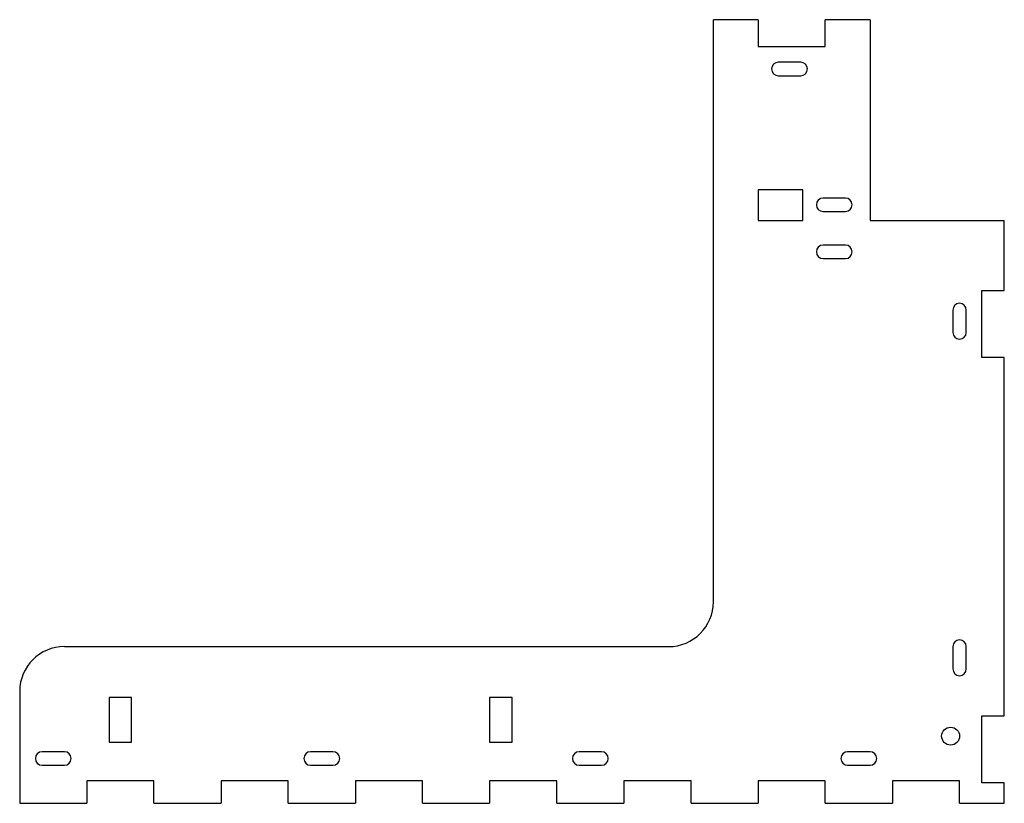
# Model space of a CAD drawing. Header units: millimetres. Extents: x -220 to 0, y 0 to 175.
import ezdxf

# ---------------------------------------------------------------- set-up
doc = ezdxf.new("R2010")
doc.units = ezdxf.units.MM

msp = doc.modelspace()

# ---------------------------------------------------------------- linework, layer by layer
at = {"color": 7, "linetype": 'Continuous', "lineweight": 25}
for p, q in [((-65, 45), (-65, 175)), ((-55, 175), (-65, 175)), ((-55, 175), (-55, 169.04)), ((-30, 175), (-40, 175)), ((-40, 169.04), (-40, 175)), ((-30, 175), (-30, 130.16)), ((-55, 169.04), (-40, 169.04)), ((-45.5, 165.5), (-50.5, 165.5)), ((-50.5, 162.5), (-45.5, 162.5)), ((-55, 137), (-55, 130.16)), ((-45, 137), (-55, 137)), ((-45, 130.16), (-45, 137)), ((-35.5, 135.16), (-40.5, 135.16)), ((-40.5, 132.16), (-35.5, 132.16)), ((-55, 130.16), (-45, 130.16)), ((-30, 130.16), (0, 130.16)), ((0, 114.55), (0, 130.16)), ((-35.5, 124.66), (-40.5, 124.66)), ((-40.5, 121.66), (-35.5, 121.66)), ((-5, 99.55), (-5, 114.55)), ((-5, 114.55), (0, 114.55)), ((-11.5, 110.16), (-11.5, 105.16)), ((-8.5, 105.16), (-8.5, 110.16)), ((0, 99.55), (-5, 99.55)), ((0, 19.55), (0, 99.55)), ((-210, 35), (-75, 35)), ((-11.5, 35), (-11.5, 30)), ((-8.5, 30), (-8.5, 35)), ((-220, 25), (-220, 0)), ((-200, 23.63), (-200, 13.63)), ((-195, 23.63), (-200, 23.63)), ((-195, 13.63), (-195, 23.63)), ((-110, 23.63), (-115, 23.63)), ((-115, 23.63), (-115, 13.63)), ((-110, 13.63), (-110, 23.63)), ((-5, 4.55), (-5, 19.55)), ((-5, 19.55), (0, 19.55)), ((-200, 13.63), (-195, 13.63)), ((-115, 13.63), (-110, 13.63)), ((-210, 11.5), (-215, 11.5)), ((-150, 11.5), (-155, 11.5)), ((-90, 11.5), (-95, 11.5)), ((-30, 11.5), (-35, 11.5)), ((-215, 8.5), (-210, 8.5)), ((-155, 8.5), (-150, 8.5)), ((-95, 8.5), (-90, 8.5)), ((-35, 8.5), (-30, 8.5)), ((-205, 5), (-205, 0)), ((-190, 5), (-205, 5)), ((-190, 0), (-190, 5)), ((-175, 5), (-175, 0)), ((-160, 5), (-175, 5)), ((-160, 0), (-160, 5)), ((-145, 5), (-145, 0)), ((-130, 5), (-145, 5)), ((-130, 0), (-130, 5)), ((-115, 5), (-115, 0)), ((-100, 5), (-115, 5)), ((-100, 0), (-100, 5)), ((-85, 5), (-85, 0)), ((-70, 5), (-85, 5)), ((-70, 0), (-70, 5)), ((-55, 5), (-55, 0)), ((-40, 5), (-55, 5)), ((-40, 0), (-40, 5)), ((-25, 5), (-25, 0)), ((-10, 5), (-25, 5)), ((-10, 0), (-10, 5)), ((0, 4.55), (-5, 4.55)), ((0, 0), (0, 4.55)), ((-220, 0), (-205, 0)), ((-190, 0), (-175, 0)), ((-160, 0), (-145, 0)), ((-130, 0), (-115, 0)), ((-100, 0), (-85, 0)), ((-70, 0), (-55, 0)), ((-40, 0), (-25, 0)), ((-10, 0), (0, 0))]:
    msp.add_line(p, q, dxfattribs=at)
msp.add_circle((-12, 15), 2, dxfattribs=at)
for centre, radius, start, end in [((-50.5, 164), 1.5, 90, 270), ((-45.5, 164), 1.5, 270, 90), ((-40.5, 133.66), 1.5, 90, 270), ((-35.5, 133.66), 1.5, 270, 90), ((-40.5, 123.16), 1.5, 90, 270), ((-35.5, 123.16), 1.5, 270, 90), ((-10, 110.16), 1.5, 0, 180), ((-10, 105.16), 1.5, 180, 0), ((-75, 45), 10, 270, 0), ((-10, 35), 1.5, 0, 180), ((-210, 25), 10, 90, 180), ((-10, 30), 1.5, 180, 0), ((-215, 10), 1.5, 90, 270), ((-210, 10), 1.5, 270, 90), ((-155, 10), 1.5, 90, 270), ((-150, 10), 1.5, 270, 90), ((-95, 10), 1.5, 90, 270), ((-90, 10), 1.5, 270, 90), ((-35, 10), 1.5, 90, 270), ((-30, 10), 1.5, 270, 90)]:
    msp.add_arc(centre, radius, start, end, dxfattribs=at)

doc.saveas('drawing.dxf')
